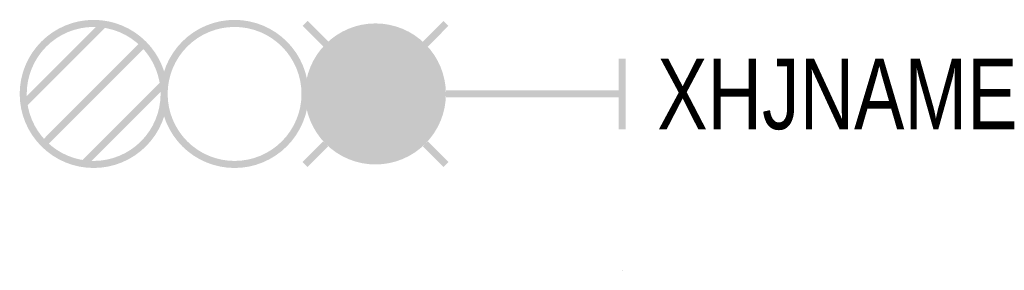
# Model space of a CAD drawing. Header units: millimetres. Extents: x -17.1 to 10.9, y 1 to 8.1.
import ezdxf

# ---------------------------------------------------------------- set-up
doc = ezdxf.new("R2010")
doc.units = ezdxf.units.MM
doc.layers.get('0').update_dxf_attribs({"linetype": 'CONTINUOUS'})

msp = doc.modelspace()

# ---------------------------------------------------------------- linework, layer by layer
msp.add_line((0, 1.001), (0, 0.999))
at = {"color": 2, "const_width": 0.2}
msp.add_lwpolyline([(-13, 6, -1), (-17, 6, -1)], format="xyb", close=True, dxfattribs=at)
for points in [[(-14.717, 7.98), (-16.98, 5.717)], [(-13.586, 7.414), (-16.414, 4.586)], [(-13.02, 6.283), (-15.283, 4.02)]]:
    msp.add_lwpolyline(points, dxfattribs=at)
at = {"color": 3, "const_width": 0.2}
msp.add_lwpolyline([(-9, 6, -1), (-13, 6, -1)], format="xyb", close=True, dxfattribs=at)
at = {"color": 1, "const_width": 0.2}
for points in [[(-8.995, 8.005), (-8.409, 7.419)], [(-5.586, 7.414), (-5, 8)], [(-9, 4), (-8.414, 4.586)], [(-5.586, 4.586), (-5, 4)]]:
    msp.add_lwpolyline(points, dxfattribs=at)
at = {"color": 1, "const_width": 2}
msp.add_lwpolyline([(-8, 6, 1), (-6, 6, 1)], format="xyb", close=True, dxfattribs=at)
at = {"color": 7, "const_width": 0.2}
for points in [[(0, 7), (0, 5)], [(-5, 6), (0, 6)]]:
    msp.add_lwpolyline(points, dxfattribs=at)

# ---------------------------------------------------------------- texts
at = {"width": 0.8}
msp.add_attdef('XHJNAME', (1, 5), 'X4', height=2, dxfattribs=at)

doc.saveas('drawing.dxf')
